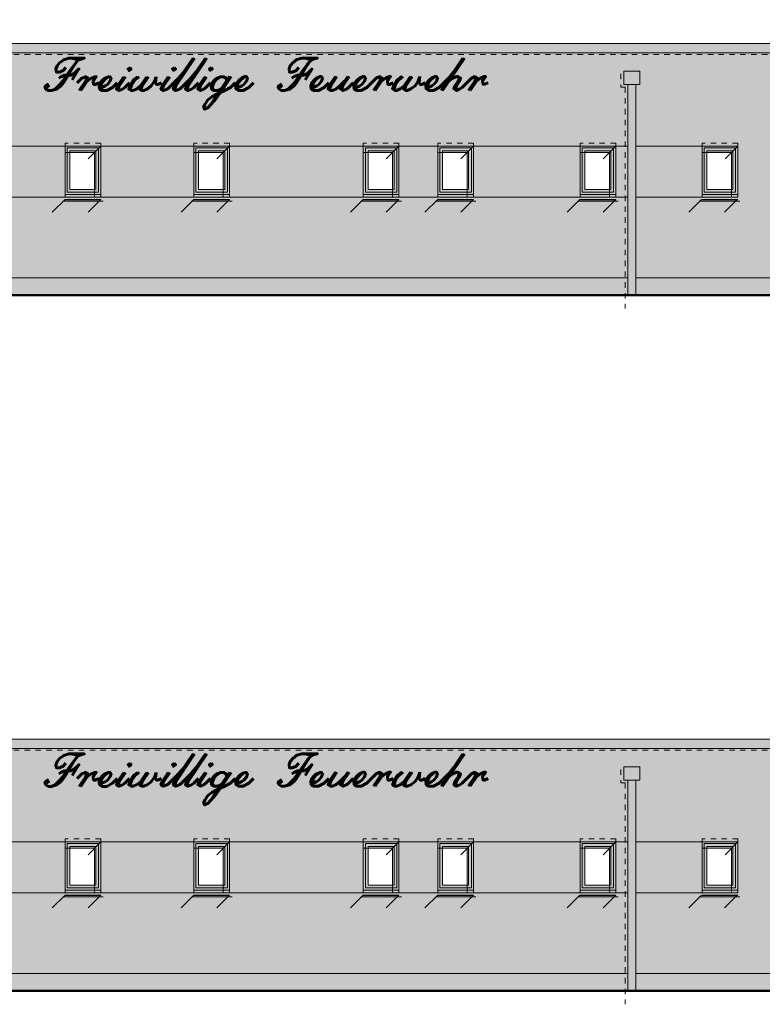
# Model space of a CAD drawing. Header units: metres. Extents: x 1169 to 1496, y -112 to 50.
# Tile 169 of 256: x 1302 to 1316, y -74 to -56. Entities that reach past the tile are written whole.
import ezdxf

# ---------------------------------------------------------------- set-up
doc = ezdxf.new("R2010")
doc.units = ezdxf.units.M
doc.header["$XCLIPFRAME"] = 2
for name, pattern in [('AUSGEZOGEN', [0]), ('PUNKT2_S9', [0.0015, 0, -0.0015]), ('VERDECKT2_S2', [0.15, 0.1, -0.05])]:
    doc.linetypes.add(name, pattern=pattern)
for name, color, linetype, lineweight in [('XR$2$Ansicht', 1, 'AUSGEZOGEN', 50), ('XR$2$Design', 4, 'AUSGEZOGEN', 13), ('XR$2$Filling', 4, 'AUSGEZOGEN', 13), ('XR$2$Türen', 3, 'AUSGEZOGEN', 18), ('XR$2$Wegeflächen', 4, 'AUSGEZOGEN', 13), ('XR$3$Ansicht', 1, 'AUSGEZOGEN', 50), ('XR$3$Muster', 4, 'AUSGEZOGEN', 13), ('XR$3$Möblierung', 4, 'AUSGEZOGEN', 13), ('XR$4$Ansicht', 1, 'AUSGEZOGEN', 50), ('XR$4$Muster', 4, 'AUSGEZOGEN', 13), ('XR$4$Möblierung', 4, 'AUSGEZOGEN', 13), ('XR$5$Möblierung', 4, 'AUSGEZOGEN', 13), ('XR$5$STANDARD_1', 7, 'AUSGEZOGEN', 25)]:
    doc.layers.add(name, color=color, linetype=linetype, lineweight=lineweight)
doc.styles.add('SCRIPTC', font='scriptc_.ttf')
picture_1 = doc.add_image_def('image1.tif', size_in_pixel=(512, 512))

msp = doc.modelspace()

# ---------------------------------------------------------------- hatches: boundary and pattern name
at = {"layer": 'XR$3$Muster', "linetype": 'AUSGEZOGEN', "lineweight": 13, "transparency": 33554687}
for points in [[(1313.3422, -57.0553), (1313.6422, -57.0553), (1313.6422, -56.8053), (1313.3422, -56.8053)], [(1313.3422, -69.8973), (1313.6422, -69.8973), (1313.6422, -69.6473), (1313.3422, -69.6473)]]:
    msp.add_hatch(color=252, dxfattribs=at).paths.add_polyline_path(points)
h = msp.add_hatch(color=7, dxfattribs=at)
h.set_gradient(color1=(199, 199, 199), color2=(48, 48, 48), one_color=1, name='INVCYLINDER')
h.paths.add_polyline_path([(1313.4172, -60.9446), (1313.5672, -60.9446), (1313.5672, -57.0553), (1313.4172, -57.0553)], flags=0)
h = msp.add_hatch(color=7, dxfattribs=at)
h.set_gradient(color1=(199, 199, 199), color2=(48, 48, 48), one_color=1, name='INVCYLINDER')
h.paths.add_polyline_path([(1313.4172, -73.7866), (1313.5672, -73.7866), (1313.5672, -69.8973), (1313.4172, -69.8973)], flags=0)
at = {"layer": 'XR$3$Möblierung', "linetype": 'AUSGEZOGEN', "lineweight": 13, "true_color": 0x9f9d98, "transparency": 33554687}
for points in [[(1327.0722, -56.4719), (1327.0722, -56.2946), (1299.8252, -56.2946), (1296.6666, -56.2959), (1296.6666, -56.4719)], [(1327.0722, -69.3139), (1327.0722, -69.1366), (1299.8252, -69.1366), (1296.6666, -69.1379), (1296.6666, -69.3139)]]:
    msp.add_hatch(color=253, dxfattribs=at).paths.add_polyline_path(points)
at = {"layer": 'XR$4$Muster', "linetype": 'AUSGEZOGEN', "lineweight": 13, "transparency": 33554687}
for points in [[(1313.2905, -56.857), (1313.3422, -56.8053), (1313.3422, -57.0553), (1313.4172, -57.0553), (1313.4172, -60.9446), (1313.3655, -60.9446), (1313.3655, -57.107), (1313.2905, -57.107)], [(1313.2905, -69.699), (1313.3422, -69.6473), (1313.3422, -69.8973), (1313.4172, -69.8973), (1313.4172, -73.7866), (1313.3655, -73.7866), (1313.3655, -69.949), (1313.2905, -69.949)]]:
    msp.add_hatch(color=250, dxfattribs=at).paths.add_polyline_path(points, flags=16)
for points in [[(1300.5136, -60.6246), (1300.5136, -60.6646), (1313.3655, -60.6646), (1313.3655, -60.6246)], [(1313.5672, -60.6246), (1313.5672, -60.6646), (1318.4122, -60.6646), (1318.4122, -60.6246)], [(1300.5136, -73.4666), (1300.5136, -73.5066), (1313.3655, -73.5066), (1313.3655, -73.4666)], [(1313.5672, -73.4666), (1313.5672, -73.5066), (1318.4122, -73.5066), (1318.4122, -73.4666)]]:
    msp.add_hatch(color=250, dxfattribs=at).paths.add_polyline_path(points)
at = {"layer": 'XR$4$Möblierung', "linetype": 'AUSGEZOGEN', "lineweight": 13, "transparency": 33554687}
for color, points in [(59, [(1327.0422, -56.4719), (1296.6922, -56.4719), (1296.6922, -56.5019), (1327.0422, -56.5019)]), (250, [(1303.0372, -58.312), (1303.5798, -58.312), (1303.5798, -59.1346), (1303.6972, -59.1346), (1303.6972, -58.1946), (1303.0372, -58.1946)]), (250, [(1305.4122, -58.312), (1305.9548, -58.312), (1305.9548, -59.1346), (1306.0722, -59.1346), (1306.0722, -58.1946), (1305.4122, -58.1946)]), (250, [(1308.5372, -58.312), (1309.0798, -58.312), (1309.0798, -59.1346), (1309.1972, -59.1346), (1309.1972, -58.1946), (1308.5372, -58.1946)]), (250, [(1309.9122, -58.312), (1310.4548, -58.312), (1310.4548, -59.1346), (1310.5722, -59.1346), (1310.5722, -58.1946), (1309.9122, -58.1946)]), (250, [(1312.5372, -58.312), (1313.0798, -58.312), (1313.0798, -59.1346), (1313.1972, -59.1346), (1313.1972, -58.1946), (1312.5372, -58.1946)]), (250, [(1314.7872, -58.312), (1315.3298, -58.312), (1315.3298, -59.1346), (1315.4472, -59.1346), (1315.4472, -58.1946), (1314.7872, -58.1946)]), (250, [(1303.0068, -59.205), (1303.6668, -59.205), (1303.6972, -59.1746), (1303.0372, -59.1746)]), (250, [(1305.3818, -59.205), (1306.0418, -59.205), (1306.0722, -59.1746), (1305.4122, -59.1746)]), (250, [(1308.5068, -59.205), (1309.1668, -59.205), (1309.1972, -59.1746), (1308.5372, -59.1746)]), (250, [(1309.8818, -59.205), (1310.5418, -59.205), (1310.5722, -59.1746), (1309.9122, -59.1746)]), (250, [(1312.5062, -59.205), (1313.1662, -59.205), (1313.1966, -59.1746), (1312.5366, -59.1746)]), (250, [(1314.7462, -59.205), (1315.4062, -59.205), (1315.4366, -59.1746), (1314.7766, -59.1746)]), (59, [(1327.0422, -69.3139), (1296.6922, -69.3139), (1296.6922, -69.3439), (1327.0422, -69.3439)]), (250, [(1303.0372, -71.154), (1303.5798, -71.154), (1303.5798, -71.9766), (1303.6972, -71.9766), (1303.6972, -71.0366), (1303.0372, -71.0366)]), (250, [(1305.4122, -71.154), (1305.9548, -71.154), (1305.9548, -71.9766), (1306.0722, -71.9766), (1306.0722, -71.0366), (1305.4122, -71.0366)]), (250, [(1308.5372, -71.154), (1309.0798, -71.154), (1309.0798, -71.9766), (1309.1972, -71.9766), (1309.1972, -71.0366), (1308.5372, -71.0366)]), (250, [(1309.9122, -71.154), (1310.4548, -71.154), (1310.4548, -71.9766), (1310.5722, -71.9766), (1310.5722, -71.0366), (1309.9122, -71.0366)]), (250, [(1312.5372, -71.154), (1313.0798, -71.154), (1313.0798, -71.9766), (1313.1972, -71.9766), (1313.1972, -71.0366), (1312.5372, -71.0366)]), (250, [(1314.7872, -71.154), (1315.3298, -71.154), (1315.3298, -71.9766), (1315.4472, -71.9766), (1315.4472, -71.0366), (1314.7872, -71.0366)]), (250, [(1303.0068, -72.047), (1303.6668, -72.047), (1303.6972, -72.0166), (1303.0372, -72.0166)]), (250, [(1305.3818, -72.047), (1306.0418, -72.047), (1306.0722, -72.0166), (1305.4122, -72.0166)]), (250, [(1308.5068, -72.047), (1309.1668, -72.047), (1309.1972, -72.0166), (1308.5372, -72.0166)]), (250, [(1309.8818, -72.047), (1310.5418, -72.047), (1310.5722, -72.0166), (1309.9122, -72.0166)]), (250, [(1312.5062, -72.047), (1313.1662, -72.047), (1313.1966, -72.0166), (1312.5366, -72.0166)]), (250, [(1314.7462, -72.047), (1315.4062, -72.047), (1315.4366, -72.0166), (1314.7766, -72.0166)])]:
    msp.add_hatch(color=color, dxfattribs=at).paths.add_polyline_path(points)
at = {"layer": 'XR$5$Möblierung', "linetype": 'AUSGEZOGEN', "lineweight": 13, "true_color": 0xe1d7c9, "transparency": 33554687}
h = msp.add_hatch(color=254, dxfattribs=at)
h.paths.add_polyline_path([(1326.0641, -56.857), (1326.1158, -56.8053), (1326.4158, -56.8053), (1326.4158, -57.0553), (1326.3408, -57.0553), (1326.3408, -57.6246), (1327.0422, -57.6246), (1327.0422, -56.5019), (1296.7522, -56.5019), (1296.7522, -60.6246), (1300.3119, -60.6246), (1300.3119, -59.1346), (1297.9122, -59.1346), (1297.9122, -58.1946), (1300.3119, -58.1946), (1300.3119, -57.107), (1300.2369, -57.107), (1300.2369, -56.857), (1300.2886, -56.8053), (1300.5886, -56.8053), (1300.5886, -57.0553), (1300.5136, -57.0553), (1300.5136, -58.1946), (1313.3655, -58.1946), (1313.3655, -57.107), (1313.2905, -57.107), (1313.2905, -56.857), (1313.3422, -56.8053), (1313.6422, -56.8053), (1313.6422, -57.0553), (1313.5672, -57.0553), (1313.5672, -58.1946), (1315.4472, -58.1946), (1315.4472, -59.1346), (1313.5672, -59.1346), (1313.5672, -60.6246), (1316.8122, -60.6246), (1316.8122, -57.6246), (1326.1391, -57.6246), (1326.1391, -57.107), (1326.0641, -57.107)])
h.paths.add_polyline_path([(1300.5136, -59.1346), (1300.5136, -60.6246), (1313.3655, -60.6246), (1313.3655, -59.1346)])
h.paths.add_polyline_path([(1326.8122, -60.9446), (1326.8122, -57.7313), (1326.4122, -57.7313), (1326.4122, -60.9446)])
h.paths.add_polyline_path([(1315.4062, -59.205), (1314.7462, -59.205), (1314.7766, -59.1746), (1315.4366, -59.1746)], flags=16)
h.paths.add_polyline_path([(1297.9122, -59.1746), (1298.5722, -59.1746), (1298.5418, -59.205), (1297.8818, -59.205)], flags=16)
h.paths.add_polyline_path([(1300.6622, -59.1746), (1301.3222, -59.1746), (1301.2918, -59.205), (1300.6318, -59.205)], flags=16)
h.paths.add_polyline_path([(1313.1662, -59.205), (1312.5062, -59.205), (1312.5366, -59.1746), (1313.1966, -59.1746)], flags=16)
h.paths.add_polyline_path([(1310.5418, -59.205), (1309.8818, -59.205), (1309.9122, -59.1746), (1310.5722, -59.1746)], flags=16)
h.paths.add_polyline_path([(1309.1668, -59.205), (1308.5068, -59.205), (1308.5372, -59.1746), (1309.1972, -59.1746)], flags=16)
h.paths.add_polyline_path([(1306.0418, -59.205), (1305.3818, -59.205), (1305.4122, -59.1746), (1306.0722, -59.1746)], flags=16)
h.paths.add_polyline_path([(1303.6668, -59.205), (1303.0068, -59.205), (1303.0372, -59.1746), (1303.6972, -59.1746)], flags=16)
at = {"layer": 'XR$5$Möblierung', "linetype": 'AUSGEZOGEN', "lineweight": 13, "true_color": 0x861922, "transparency": 33554687}
for points in [[(1303.0372, -59.1346), (1303.0372, -58.1946), (1301.3222, -58.1946), (1301.3222, -59.1346)], [(1305.4122, -58.1946), (1303.6972, -58.1946), (1303.6972, -59.1346), (1305.4122, -59.1346)], [(1308.5372, -59.1346), (1308.5372, -58.1946), (1306.0722, -58.1946), (1306.0722, -59.1346)], [(1309.1972, -59.1346), (1309.9122, -59.1346), (1309.9122, -58.1946), (1309.1972, -58.1946)], [(1312.5372, -59.1346), (1312.5372, -58.1946), (1310.5722, -58.1946), (1310.5722, -59.1346)], [(1313.3655, -58.1946), (1313.1972, -58.1946), (1313.1972, -59.1346), (1313.3655, -59.1346)], [(1314.7872, -59.1346), (1314.7872, -58.1946), (1313.5672, -58.1946), (1313.5672, -59.1346)], [(1303.0372, -71.9766), (1303.0372, -71.0366), (1301.3222, -71.0366), (1301.3222, -71.9766)], [(1305.4122, -71.0366), (1303.6972, -71.0366), (1303.6972, -71.9766), (1305.4122, -71.9766)], [(1308.5372, -71.9766), (1308.5372, -71.0366), (1306.0722, -71.0366), (1306.0722, -71.9766)], [(1309.1972, -71.9766), (1309.9122, -71.9766), (1309.9122, -71.0366), (1309.1972, -71.0366)], [(1312.5372, -71.9766), (1312.5372, -71.0366), (1310.5722, -71.0366), (1310.5722, -71.9766)], [(1313.3655, -71.0366), (1313.1972, -71.0366), (1313.1972, -71.9766), (1313.3655, -71.9766)], [(1314.7872, -71.9766), (1314.7872, -71.0366), (1313.5672, -71.0366), (1313.5672, -71.9766)]]:
    msp.add_hatch(color=246, dxfattribs=at).paths.add_polyline_path(points)
at = {"layer": 'XR$5$Möblierung', "linetype": 'AUSGEZOGEN', "lineweight": 13, "true_color": 0x575044, "transparency": 33554687}
for points in [[(1303.5798, -58.9896), (1303.1272, -58.9896), (1303.1272, -58.312), (1303.0372, -58.312), (1303.0372, -59.1346), (1303.5798, -59.1346)], [(1305.9548, -58.9896), (1305.5022, -58.9896), (1305.5022, -58.312), (1305.4122, -58.312), (1305.4122, -59.1346), (1305.9548, -59.1346)], [(1309.0798, -58.9896), (1308.6272, -58.9896), (1308.6272, -58.312), (1308.5372, -58.312), (1308.5372, -59.1346), (1309.0798, -59.1346)], [(1310.4548, -58.9896), (1310.0022, -58.9896), (1310.0022, -58.312), (1309.9122, -58.312), (1309.9122, -59.1346), (1310.4548, -59.1346)], [(1313.0798, -58.9896), (1312.6272, -58.9896), (1312.6272, -58.312), (1312.5372, -58.312), (1312.5372, -59.1346), (1313.0798, -59.1346)], [(1315.3298, -58.9896), (1314.8772, -58.9896), (1314.8772, -58.312), (1314.7872, -58.312), (1314.7872, -59.1346), (1315.3298, -59.1346)], [(1303.5798, -71.8316), (1303.1272, -71.8316), (1303.1272, -71.154), (1303.0372, -71.154), (1303.0372, -71.9766), (1303.5798, -71.9766)], [(1305.9548, -71.8316), (1305.5022, -71.8316), (1305.5022, -71.154), (1305.4122, -71.154), (1305.4122, -71.9766), (1305.9548, -71.9766)], [(1309.0798, -71.8316), (1308.6272, -71.8316), (1308.6272, -71.154), (1308.5372, -71.154), (1308.5372, -71.9766), (1309.0798, -71.9766)], [(1310.4548, -71.8316), (1310.0022, -71.8316), (1310.0022, -71.154), (1309.9122, -71.154), (1309.9122, -71.9766), (1310.4548, -71.9766)], [(1313.0798, -71.8316), (1312.6272, -71.8316), (1312.6272, -71.154), (1312.5372, -71.154), (1312.5372, -71.9766), (1313.0798, -71.9766)], [(1315.3298, -71.8316), (1314.8772, -71.8316), (1314.8772, -71.154), (1314.7872, -71.154), (1314.7872, -71.9766), (1315.3298, -71.9766)]]:
    msp.add_hatch(color=251, dxfattribs=at).paths.add_polyline_path(points)
at = {"layer": 'XR$5$Möblierung', "linetype": 'AUSGEZOGEN', "lineweight": 13, "true_color": 0x766a5e, "transparency": 33554687}
for points in [[(1313.3655, -60.6646), (1300.5136, -60.6646), (1300.5136, -60.9446), (1313.3655, -60.9446)], [(1313.5672, -60.9446), (1316.7722, -60.9446), (1316.7722, -60.6646), (1313.5672, -60.6646)], [(1313.3655, -73.5066), (1300.5136, -73.5066), (1300.5136, -73.7866), (1313.3655, -73.7866)], [(1313.5672, -73.7866), (1316.7722, -73.7866), (1316.7722, -73.5066), (1313.5672, -73.5066)]]:
    msp.add_hatch(color=251, dxfattribs=at).paths.add_polyline_path(points)
at = {"layer": 'XR$5$Möblierung', "linetype": 'AUSGEZOGEN', "lineweight": 13, "true_color": 0xe1d7c9, "transparency": 33554687}
h = msp.add_hatch(color=254, dxfattribs=at)
h.paths.add_polyline_path([(1326.0641, -69.699), (1326.1158, -69.6473), (1326.4158, -69.6473), (1326.4158, -69.8973), (1326.3408, -69.8973), (1326.3408, -70.4666), (1327.0422, -70.4666), (1327.0422, -69.3439), (1296.7522, -69.3439), (1296.7522, -73.4666), (1300.3119, -73.4666), (1300.3119, -71.9766), (1297.9122, -71.9766), (1297.9122, -71.0366), (1300.3119, -71.0366), (1300.3119, -69.949), (1300.2369, -69.949), (1300.2369, -69.699), (1300.2886, -69.6473), (1300.5886, -69.6473), (1300.5886, -69.8973), (1300.5136, -69.8973), (1300.5136, -71.0366), (1313.3655, -71.0366), (1313.3655, -69.949), (1313.2905, -69.949), (1313.2905, -69.699), (1313.3422, -69.6473), (1313.6422, -69.6473), (1313.6422, -69.8973), (1313.5672, -69.8973), (1313.5672, -71.0366), (1315.4472, -71.0366), (1315.4472, -71.9766), (1313.5672, -71.9766), (1313.5672, -73.4666), (1316.8122, -73.4666), (1316.8122, -70.4666), (1326.1391, -70.4666), (1326.1391, -69.949), (1326.0641, -69.949)])
h.paths.add_polyline_path([(1300.5136, -71.9766), (1300.5136, -73.4666), (1313.3655, -73.4666), (1313.3655, -71.9766)])
h.paths.add_polyline_path([(1326.8122, -73.7866), (1326.8122, -70.5733), (1326.4122, -70.5733), (1326.4122, -73.7866)])
h.paths.add_polyline_path([(1315.4062, -72.047), (1314.7462, -72.047), (1314.7766, -72.0166), (1315.4366, -72.0166)], flags=16)
h.paths.add_polyline_path([(1297.9122, -72.0166), (1298.5722, -72.0166), (1298.5418, -72.047), (1297.8818, -72.047)], flags=16)
h.paths.add_polyline_path([(1300.6622, -72.0166), (1301.3222, -72.0166), (1301.2918, -72.047), (1300.6318, -72.047)], flags=16)
h.paths.add_polyline_path([(1313.1662, -72.047), (1312.5062, -72.047), (1312.5366, -72.0166), (1313.1966, -72.0166)], flags=16)
h.paths.add_polyline_path([(1310.5418, -72.047), (1309.8818, -72.047), (1309.9122, -72.0166), (1310.5722, -72.0166)], flags=16)
h.paths.add_polyline_path([(1309.1668, -72.047), (1308.5068, -72.047), (1308.5372, -72.0166), (1309.1972, -72.0166)], flags=16)
h.paths.add_polyline_path([(1306.0418, -72.047), (1305.3818, -72.047), (1305.4122, -72.0166), (1306.0722, -72.0166)], flags=16)
h.paths.add_polyline_path([(1303.6668, -72.047), (1303.0068, -72.047), (1303.0372, -72.0166), (1303.6972, -72.0166)], flags=16)

# ---------------------------------------------------------------- linework, layer by layer
at = {"layer": 'XR$2$Ansicht', "color": 4, "linetype": 'AUSGEZOGEN', "lineweight": 13, "transparency": 33554687}
for p, q in [((1296.6666, -56.2946), (1327.0722, -56.2946)), ((1327.0722, -56.4719), (1296.6666, -56.4719)), ((1313.4172, -60.9446), (1313.4172, -57.0553)), ((1313.5672, -60.9446), (1313.5672, -57.0553)), ((1303.0372, -59.1346), (1303.0372, -58.1946)), ((1303.0772, -59.0396), (1303.0772, -58.2246)), ((1303.0772, -58.2246), (1303.6572, -58.2246)), ((1303.1272, -58.9896), (1303.1272, -58.2796)), ((1303.1272, -58.2796), (1303.6072, -58.2796)), ((1303.6072, -58.2796), (1303.6072, -58.9896)), ((1303.6572, -58.2246), (1303.6572, -59.0396)), ((1303.6972, -58.1946), (1303.6972, -59.1346)), ((1305.4122, -59.1346), (1305.4122, -58.1946)), ((1305.4522, -59.0396), (1305.4522, -58.2246)), ((1305.4522, -58.2246), (1306.0322, -58.2246)), ((1305.5022, -58.9896), (1305.5022, -58.2796)), ((1305.5022, -58.2796), (1305.9822, -58.2796)), ((1305.9822, -58.2796), (1305.9822, -58.9896)), ((1306.0322, -58.2246), (1306.0322, -59.0396)), ((1306.0722, -58.1946), (1306.0722, -59.1346)), ((1308.5372, -59.1346), (1308.5372, -58.1946)), ((1308.5772, -59.0396), (1308.5772, -58.2246)), ((1308.5772, -58.2246), (1309.1572, -58.2246)), ((1308.6272, -58.9896), (1308.6272, -58.2796)), ((1308.6272, -58.2796), (1309.1072, -58.2796)), ((1309.1072, -58.2796), (1309.1072, -58.9896)), ((1309.1572, -58.2246), (1309.1572, -59.0396)), ((1309.1972, -58.1946), (1309.1972, -59.1346)), ((1309.9122, -59.1346), (1309.9122, -58.1946)), ((1309.9522, -59.0396), (1309.9522, -58.2246)), ((1309.9522, -58.2246), (1310.5322, -58.2246)), ((1310.0022, -58.9896), (1310.0022, -58.2796)), ((1310.0022, -58.2796), (1310.4822, -58.2796)), ((1310.4822, -58.2796), (1310.4822, -58.9896)), ((1310.5322, -58.2246), (1310.5322, -59.0396)), ((1310.5722, -58.1946), (1310.5722, -59.1346)), ((1312.5372, -59.1346), (1312.5372, -58.1946)), ((1312.5772, -59.0396), (1312.5772, -58.2246)), ((1312.5772, -58.2246), (1313.1572, -58.2246)), ((1312.6272, -58.9896), (1312.6272, -58.2796)), ((1312.6272, -58.2796), (1313.1072, -58.2796)), ((1313.1072, -58.2796), (1313.1072, -58.9896)), ((1313.1572, -58.2246), (1313.1572, -59.0396)), ((1313.1972, -58.1946), (1313.1972, -59.1346)), ((1314.7872, -59.1346), (1314.7872, -58.1946)), ((1314.8272, -59.0396), (1314.8272, -58.2246)), ((1314.8272, -58.2246), (1315.4072, -58.2246)), ((1314.8772, -58.9896), (1314.8772, -58.2796)), ((1314.8772, -58.2796), (1315.3572, -58.2796)), ((1315.3572, -58.2796), (1315.3572, -58.9896)), ((1315.4072, -58.2246), (1315.4072, -59.0396)), ((1315.4472, -58.1946), (1315.4472, -59.1346)), ((1303.0772, -59.0396), (1303.6572, -59.0396)), ((1303.1272, -58.9896), (1303.6072, -58.9896)), ((1305.4522, -59.0396), (1306.0322, -59.0396)), ((1305.5022, -58.9896), (1305.9822, -58.9896)), ((1308.5772, -59.0396), (1309.1572, -59.0396)), ((1308.6272, -58.9896), (1309.1072, -58.9896)), ((1309.9522, -59.0396), (1310.5322, -59.0396)), ((1310.0022, -58.9896), (1310.4822, -58.9896)), ((1312.5772, -59.0396), (1313.1572, -59.0396)), ((1312.6272, -58.9896), (1313.1072, -58.9896)), ((1314.8272, -59.0396), (1315.4072, -59.0396)), ((1314.8772, -58.9896), (1315.3572, -58.9896)), ((1303.0372, -59.1346), (1303.6972, -59.1346)), ((1305.4122, -59.1346), (1306.0722, -59.1346)), ((1308.5372, -59.1346), (1309.1972, -59.1346)), ((1309.9122, -59.1346), (1310.5722, -59.1346)), ((1312.5372, -59.1346), (1313.1972, -59.1346)), ((1314.7872, -59.1346), (1315.4472, -59.1346)), ((1300.5136, -60.6246), (1313.4172, -60.6246)), ((1313.5672, -60.6246), (1318.4122, -60.6246)), ((1296.6666, -69.1366), (1327.0722, -69.1366)), ((1327.0722, -69.3139), (1296.6666, -69.3139)), ((1313.4172, -73.7866), (1313.4172, -69.8973)), ((1313.5672, -73.7866), (1313.5672, -69.8973)), ((1303.0372, -71.9766), (1303.0372, -71.0366)), ((1303.6972, -71.0366), (1303.6972, -71.9766)), ((1305.4122, -71.9766), (1305.4122, -71.0366)), ((1306.0722, -71.0366), (1306.0722, -71.9766)), ((1308.5372, -71.9766), (1308.5372, -71.0366)), ((1309.1972, -71.0366), (1309.1972, -71.9766)), ((1309.9122, -71.9766), (1309.9122, -71.0366)), ((1310.5722, -71.0366), (1310.5722, -71.9766)), ((1312.5372, -71.9766), (1312.5372, -71.0366)), ((1313.1972, -71.0366), (1313.1972, -71.9766)), ((1314.7872, -71.9766), (1314.7872, -71.0366)), ((1315.4472, -71.0366), (1315.4472, -71.9766)), ((1303.0772, -71.8816), (1303.0772, -71.0666)), ((1303.0772, -71.0666), (1303.6572, -71.0666)), ((1303.1272, -71.8316), (1303.1272, -71.1216)), ((1303.1272, -71.1216), (1303.6072, -71.1216)), ((1303.6072, -71.1216), (1303.6072, -71.8316)), ((1303.6572, -71.0666), (1303.6572, -71.8816)), ((1305.4522, -71.8816), (1305.4522, -71.0666)), ((1305.4522, -71.0666), (1306.0322, -71.0666)), ((1305.5022, -71.8316), (1305.5022, -71.1216)), ((1305.5022, -71.1216), (1305.9822, -71.1216)), ((1305.9822, -71.1216), (1305.9822, -71.8316)), ((1306.0322, -71.0666), (1306.0322, -71.8816)), ((1308.5772, -71.8816), (1308.5772, -71.0666)), ((1308.5772, -71.0666), (1309.1572, -71.0666)), ((1308.6272, -71.8316), (1308.6272, -71.1216)), ((1308.6272, -71.1216), (1309.1072, -71.1216)), ((1309.1072, -71.1216), (1309.1072, -71.8316)), ((1309.1572, -71.0666), (1309.1572, -71.8816)), ((1309.9522, -71.8816), (1309.9522, -71.0666)), ((1309.9522, -71.0666), (1310.5322, -71.0666)), ((1310.0022, -71.8316), (1310.0022, -71.1216)), ((1310.0022, -71.1216), (1310.4822, -71.1216)), ((1310.4822, -71.1216), (1310.4822, -71.8316)), ((1310.5322, -71.0666), (1310.5322, -71.8816)), ((1312.5772, -71.8816), (1312.5772, -71.0666)), ((1312.5772, -71.0666), (1313.1572, -71.0666)), ((1312.6272, -71.8316), (1312.6272, -71.1216)), ((1312.6272, -71.1216), (1313.1072, -71.1216)), ((1313.1072, -71.1216), (1313.1072, -71.8316)), ((1313.1572, -71.0666), (1313.1572, -71.8816)), ((1314.8272, -71.8816), (1314.8272, -71.0666)), ((1314.8272, -71.0666), (1315.4072, -71.0666)), ((1314.8772, -71.8316), (1314.8772, -71.1216)), ((1314.8772, -71.1216), (1315.3572, -71.1216)), ((1315.3572, -71.1216), (1315.3572, -71.8316)), ((1315.4072, -71.0666), (1315.4072, -71.8816)), ((1303.0772, -71.8816), (1303.6572, -71.8816)), ((1303.1272, -71.8316), (1303.6072, -71.8316)), ((1305.4522, -71.8816), (1306.0322, -71.8816)), ((1305.5022, -71.8316), (1305.9822, -71.8316)), ((1308.5772, -71.8816), (1309.1572, -71.8816)), ((1308.6272, -71.8316), (1309.1072, -71.8316)), ((1309.9522, -71.8816), (1310.5322, -71.8816)), ((1310.0022, -71.8316), (1310.4822, -71.8316)), ((1312.5772, -71.8816), (1313.1572, -71.8816)), ((1312.6272, -71.8316), (1313.1072, -71.8316)), ((1314.8272, -71.8816), (1315.4072, -71.8816)), ((1314.8772, -71.8316), (1315.3572, -71.8316)), ((1303.0372, -71.9766), (1303.6972, -71.9766)), ((1305.4122, -71.9766), (1306.0722, -71.9766)), ((1308.5372, -71.9766), (1309.1972, -71.9766)), ((1309.9122, -71.9766), (1310.5722, -71.9766)), ((1312.5372, -71.9766), (1313.1972, -71.9766)), ((1314.7872, -71.9766), (1315.4472, -71.9766)), ((1300.5136, -73.4666), (1313.4172, -73.4666)), ((1313.5672, -73.4666), (1318.4122, -73.4666))]:
    msp.add_line(p, q, dxfattribs=at)
at = {"layer": 'XR$2$Ansicht', "color": 4, "linetype": 'VERDECKT2_S2', "lineweight": 13, "transparency": 33554687}
for p, q in [((1303.6972, -58.1346), (1303.0372, -58.1346)), ((1306.0722, -58.1346), (1305.4122, -58.1346)), ((1309.1972, -58.1346), (1308.5372, -58.1346)), ((1310.5722, -58.1346), (1309.9122, -58.1346)), ((1313.1972, -58.1346), (1312.5372, -58.1346)), ((1315.4472, -58.1346), (1314.7872, -58.1346)), ((1303.6972, -70.9766), (1303.0372, -70.9766)), ((1306.0722, -70.9766), (1305.4122, -70.9766)), ((1309.1972, -70.9766), (1308.5372, -70.9766)), ((1310.5722, -70.9766), (1309.9122, -70.9766)), ((1313.1972, -70.9766), (1312.5372, -70.9766)), ((1315.4472, -70.9766), (1314.7872, -70.9766))]:
    msp.add_line(p, q, dxfattribs=at)
at = {"layer": 'XR$2$Ansicht', "color": 4, "linetype": 'AUSGEZOGEN', "lineweight": 13, "transparency": 33554687}
for points in [[(1313.3422, -57.0553), (1313.6422, -57.0553), (1313.6422, -56.8053), (1313.3422, -56.8053), (1313.3422, -57.0553)], [(1313.3422, -69.8973), (1313.6422, -69.8973), (1313.6422, -69.6473), (1313.3422, -69.6473), (1313.3422, -69.8973)]]:
    msp.add_lwpolyline(points, close=True, dxfattribs=at)
at = {"layer": 'XR$2$Design', "color": 3, "linetype": 'AUSGEZOGEN', "lineweight": 13, "transparency": 33554687}
for p, q in [((1303.0372, -59.0846), (1303.6972, -59.0846)), ((1305.4122, -59.0846), (1306.0722, -59.0846)), ((1308.5372, -59.0846), (1309.1972, -59.0846)), ((1309.9122, -59.0846), (1310.5722, -59.0846)), ((1312.5372, -59.0846), (1313.1972, -59.0846)), ((1314.7872, -59.0846), (1315.4472, -59.0846)), ((1303.0372, -71.9266), (1303.6972, -71.9266)), ((1305.4122, -71.9266), (1306.0722, -71.9266)), ((1308.5372, -71.9266), (1309.1972, -71.9266)), ((1309.9122, -71.9266), (1310.5722, -71.9266)), ((1312.5372, -71.9266), (1313.1972, -71.9266)), ((1314.7872, -71.9266), (1315.4472, -71.9266))]:
    msp.add_line(p, q, dxfattribs=at)
at = {"layer": 'XR$2$Design', "color": 3, "linetype": 'AUSGEZOGEN', "lineweight": 25, "transparency": 33554687}
for p, q in [((1303.0372, -59.1746), (1303.6972, -59.1746)), ((1305.4122, -59.1746), (1306.0722, -59.1746)), ((1308.5372, -59.1746), (1309.1972, -59.1746)), ((1309.9122, -59.1746), (1310.5722, -59.1746)), ((1312.5372, -59.1746), (1313.1972, -59.1746)), ((1314.7872, -59.1746), (1315.4472, -59.1746)), ((1303.0372, -72.0166), (1303.6972, -72.0166)), ((1305.4122, -72.0166), (1306.0722, -72.0166)), ((1308.5372, -72.0166), (1309.1972, -72.0166)), ((1309.9122, -72.0166), (1310.5722, -72.0166)), ((1312.5372, -72.0166), (1313.1972, -72.0166)), ((1314.7872, -72.0166), (1315.4472, -72.0166))]:
    msp.add_line(p, q, dxfattribs=at)
at = {"layer": 'XR$2$Filling', "color": 52, "linetype": 'AUSGEZOGEN', "lineweight": 13, "transparency": 33554687}
for p, q in [((1313.4172, -58.1946), (1300.5136, -58.1946)), ((1315.4322, -58.1946), (1313.5672, -58.1946)), ((1313.4172, -59.1346), (1300.5136, -59.1346)), ((1315.4376, -59.1346), (1313.5726, -59.1346)), ((1313.4172, -71.0366), (1300.5136, -71.0366)), ((1315.4322, -71.0366), (1313.5672, -71.0366)), ((1313.4172, -71.9766), (1300.5136, -71.9766)), ((1315.4376, -71.9766), (1313.5726, -71.9766))]:
    msp.add_line(p, q, dxfattribs=at)
at = {"layer": 'XR$2$Türen', "color": 3, "linetype": 'AUSGEZOGEN', "lineweight": 13, "transparency": 33554687}
for p, q in [((1303.0372, -58.1946), (1303.0372, -58.1346)), ((1303.6972, -58.1946), (1303.6972, -58.1346)), ((1305.4122, -58.1946), (1305.4122, -58.1346)), ((1306.0722, -58.1946), (1306.0722, -58.1346)), ((1308.5372, -58.1946), (1308.5372, -58.1346)), ((1309.1972, -58.1946), (1309.1972, -58.1346)), ((1309.9122, -58.1946), (1309.9122, -58.1346)), ((1310.5722, -58.1946), (1310.5722, -58.1346)), ((1312.5372, -58.1946), (1312.5372, -58.1346)), ((1313.1972, -58.1946), (1313.1972, -58.1346)), ((1314.7872, -58.1946), (1314.7872, -58.1346)), ((1315.4472, -58.1946), (1315.4472, -58.1346)), ((1303.6972, -58.1946), (1303.0372, -58.1946)), ((1306.0722, -58.1946), (1305.4122, -58.1946)), ((1309.1972, -58.1946), (1308.5372, -58.1946)), ((1310.5722, -58.1946), (1309.9122, -58.1946)), ((1313.1972, -58.1946), (1312.5372, -58.1946)), ((1315.4472, -58.1946), (1314.7872, -58.1946)), ((1303.0372, -71.0366), (1303.0372, -70.9766)), ((1303.6972, -71.0366), (1303.0372, -71.0366)), ((1303.6972, -71.0366), (1303.6972, -70.9766)), ((1305.4122, -71.0366), (1305.4122, -70.9766)), ((1306.0722, -71.0366), (1305.4122, -71.0366)), ((1306.0722, -71.0366), (1306.0722, -70.9766)), ((1308.5372, -71.0366), (1308.5372, -70.9766)), ((1309.1972, -71.0366), (1308.5372, -71.0366)), ((1309.1972, -71.0366), (1309.1972, -70.9766)), ((1309.9122, -71.0366), (1309.9122, -70.9766)), ((1310.5722, -71.0366), (1309.9122, -71.0366)), ((1310.5722, -71.0366), (1310.5722, -70.9766)), ((1312.5372, -71.0366), (1312.5372, -70.9766)), ((1313.1972, -71.0366), (1312.5372, -71.0366)), ((1313.1972, -71.0366), (1313.1972, -70.9766)), ((1314.7872, -71.0366), (1314.7872, -70.9766)), ((1315.4472, -71.0366), (1314.7872, -71.0366)), ((1315.4472, -71.0366), (1315.4472, -70.9766))]:
    msp.add_line(p, q, dxfattribs=at)
at = {"layer": 'XR$2$Wegeflächen', "color": 1, "linetype": 'AUSGEZOGEN', "lineweight": 50, "transparency": 33554687}
for p, q in [((1329.597, -60.9446), (1278.7558, -60.9446)), ((1329.597, -73.7866), (1278.7558, -73.7866))]:
    msp.add_line(p, q, dxfattribs=at)
at = {"layer": 'XR$4$Ansicht', "color": 7, "linetype": 'PUNKT2_S9', "lineweight": 13, "transparency": 33554687}
for p, q in [((1296.6922, -56.5019), (1327.0422, -56.5019)), ((1313.2923, -56.8552), (1313.2923, -57.1052)), ((1313.2923, -57.1052), (1313.3673, -57.1052)), ((1313.3673, -57.1052), (1313.3673, -61.1912)), ((1296.6922, -69.3439), (1327.0422, -69.3439)), ((1313.2923, -69.6972), (1313.2923, -69.9472)), ((1313.2923, -69.9472), (1313.3673, -69.9472)), ((1313.3673, -69.9472), (1313.3673, -74.0332))]:
    msp.add_line(p, q, dxfattribs=at)
at = {"layer": 'XR$4$Ansicht', "color": 35, "linetype": 'AUSGEZOGEN', "lineweight": 13, "transparency": 33554687}
for p, q in [((1303.5798, -58.312), (1303.0372, -58.312)), ((1303.6972, -58.1946), (1303.4624, -58.4294)), ((1303.5798, -58.302), (1303.5798, -59.1346)), ((1305.9548, -58.312), (1305.4122, -58.312)), ((1306.0722, -58.1946), (1305.8374, -58.4294)), ((1305.9548, -58.302), (1305.9548, -59.1346)), ((1309.0798, -58.312), (1308.5372, -58.312)), ((1309.1972, -58.1946), (1308.9624, -58.4294)), ((1309.0798, -58.302), (1309.0798, -59.1346)), ((1310.4548, -58.312), (1309.9122, -58.312)), ((1310.5722, -58.1946), (1310.3374, -58.4294)), ((1310.4548, -58.302), (1310.4548, -59.1346)), ((1313.0798, -58.312), (1312.5372, -58.312)), ((1313.1972, -58.1946), (1312.9624, -58.4294)), ((1313.0798, -58.302), (1313.0798, -59.1346)), ((1315.3298, -58.312), (1314.7872, -58.312)), ((1315.4472, -58.1946), (1315.2124, -58.4294)), ((1315.3298, -58.302), (1315.3298, -59.1346)), ((1303.0372, -59.1746), (1302.8024, -59.4094)), ((1302.9949, -59.205), (1303.7429, -59.205)), ((1303.6972, -59.1746), (1303.4624, -59.4094)), ((1305.4122, -59.1746), (1305.1774, -59.4094)), ((1305.3699, -59.205), (1306.1179, -59.205)), ((1306.0722, -59.1746), (1305.8374, -59.4094)), ((1308.5372, -59.1746), (1308.3024, -59.4094)), ((1308.4949, -59.205), (1309.2429, -59.205)), ((1309.1972, -59.1746), (1308.9624, -59.4094)), ((1309.9122, -59.1746), (1309.6774, -59.4094)), ((1309.8699, -59.205), (1310.6179, -59.205)), ((1310.5722, -59.1746), (1310.3374, -59.4094)), ((1312.5366, -59.1746), (1312.3019, -59.4094)), ((1312.4944, -59.205), (1313.2424, -59.205)), ((1313.1966, -59.1746), (1312.9619, -59.4094)), ((1314.7766, -59.1746), (1314.5419, -59.4094)), ((1314.7344, -59.205), (1315.4824, -59.205)), ((1315.4366, -59.1746), (1315.2019, -59.4094)), ((1303.6972, -71.0366), (1303.4624, -71.2714)), ((1306.0722, -71.0366), (1305.8374, -71.2714)), ((1309.1972, -71.0366), (1308.9624, -71.2714)), ((1310.5722, -71.0366), (1310.3374, -71.2714)), ((1313.1972, -71.0366), (1312.9624, -71.2714)), ((1315.4472, -71.0366), (1315.2124, -71.2714)), ((1303.5798, -71.154), (1303.0372, -71.154)), ((1303.5798, -71.144), (1303.5798, -71.9766)), ((1305.9548, -71.154), (1305.4122, -71.154)), ((1305.9548, -71.144), (1305.9548, -71.9766)), ((1309.0798, -71.154), (1308.5372, -71.154)), ((1309.0798, -71.144), (1309.0798, -71.9766)), ((1310.4548, -71.154), (1309.9122, -71.154)), ((1310.4548, -71.144), (1310.4548, -71.9766)), ((1313.0798, -71.154), (1312.5372, -71.154)), ((1313.0798, -71.144), (1313.0798, -71.9766)), ((1315.3298, -71.154), (1314.7872, -71.154)), ((1315.3298, -71.144), (1315.3298, -71.9766)), ((1303.0372, -72.0166), (1302.8024, -72.2514)), ((1302.9949, -72.047), (1303.7429, -72.047)), ((1303.6972, -72.0166), (1303.4624, -72.2514)), ((1305.4122, -72.0166), (1305.1774, -72.2514)), ((1305.3699, -72.047), (1306.1179, -72.047)), ((1306.0722, -72.0166), (1305.8374, -72.2514)), ((1308.5372, -72.0166), (1308.3024, -72.2514)), ((1308.4949, -72.047), (1309.2429, -72.047)), ((1309.1972, -72.0166), (1308.9624, -72.2514)), ((1309.9122, -72.0166), (1309.6774, -72.2514)), ((1309.8699, -72.047), (1310.6179, -72.047)), ((1310.5722, -72.0166), (1310.3374, -72.2514)), ((1312.5366, -72.0166), (1312.3019, -72.2514)), ((1312.4944, -72.047), (1313.2424, -72.047)), ((1313.1966, -72.0166), (1312.9619, -72.2514)), ((1314.7766, -72.0166), (1314.5419, -72.2514)), ((1314.7344, -72.047), (1315.4824, -72.047)), ((1315.4366, -72.0166), (1315.2019, -72.2514))]:
    msp.add_line(p, q, dxfattribs=at)

# ---------------------------------------------------------------- texts
at = {"layer": 'XR$5$STANDARD_1', "color": 1, "linetype": 'AUSGEZOGEN', "lineweight": 13, "transparency": 33554687, "char_height": 0.6, "width": 8.488873, "attachment_point": 7, "rotation": 0.0189, "style": 'SCRIPTC'}
for insert in [(1302.6192, -57.5109), (1302.6192, -70.3529)]:
    msp.add_mtext('\\W1.10;\\Q19.0;Freiwillige Feuerwehr', dxfattribs=dict(at, insert=insert))

# ---------------------------------------------------------------- pictures from other files: only their frames are drawn
at = {"layer": 'XR$3$Ansicht', "color": 4, "linetype": 'AUSGEZOGEN', "lineweight": 13, "transparency": 33554687}
image = msp.add_image(picture_1, insert=(1303.1272, -58.9896), size_in_units=(0.48, 0.71), dxfattribs=at)
image.set_boundary_path([(511.5, 511.5), (511.5, -0.5), (-0.5, -0.5), (-0.5, 511.5), (511.5, 511.5)])
image = msp.add_image(picture_1, insert=(1305.5022, -58.9896), size_in_units=(0.48, 0.71), dxfattribs=at)
image.set_boundary_path([(511.5, 511.5), (511.5, -0.5), (-0.5, -0.5), (-0.5, 511.5), (511.5, 511.5)])
image = msp.add_image(picture_1, insert=(1308.6272, -58.9896), size_in_units=(0.48, 0.71), dxfattribs=at)
image.set_boundary_path([(511.5, 511.5), (511.5, -0.5), (-0.5, -0.5), (-0.5, 511.5), (511.5, 511.5)])
image = msp.add_image(picture_1, insert=(1310.0022, -58.9896), size_in_units=(0.48, 0.71), dxfattribs=at)
image.set_boundary_path([(511.5, 511.5), (511.5, -0.5), (-0.5, -0.5), (-0.5, 511.5), (511.5, 511.5)])
image = msp.add_image(picture_1, insert=(1312.6272, -58.9896), size_in_units=(0.48, 0.71), dxfattribs=at)
image.set_boundary_path([(511.5, 511.5), (511.5, -0.5), (-0.5, -0.5), (-0.5, 511.5), (511.5, 511.5)])
image = msp.add_image(picture_1, insert=(1314.8772, -58.9896), size_in_units=(0.48, 0.71), dxfattribs=at)
image.set_boundary_path([(511.5, 511.5), (511.5, -0.5), (-0.5, -0.5), (-0.5, 511.5), (511.5, 511.5)])
image = msp.add_image(picture_1, insert=(1303.1272, -71.8316), size_in_units=(0.48, 0.71), dxfattribs=at)
image.set_boundary_path([(511.5, 511.5), (511.5, -0.5), (-0.5, -0.5), (-0.5, 511.5), (511.5, 511.5)])
image = msp.add_image(picture_1, insert=(1305.5022, -71.8316), size_in_units=(0.48, 0.71), dxfattribs=at)
image.set_boundary_path([(511.5, 511.5), (511.5, -0.5), (-0.5, -0.5), (-0.5, 511.5), (511.5, 511.5)])
image = msp.add_image(picture_1, insert=(1308.6272, -71.8316), size_in_units=(0.48, 0.71), dxfattribs=at)
image.set_boundary_path([(511.5, 511.5), (511.5, -0.5), (-0.5, -0.5), (-0.5, 511.5), (511.5, 511.5)])
image = msp.add_image(picture_1, insert=(1310.0022, -71.8316), size_in_units=(0.48, 0.71), dxfattribs=at)
image.set_boundary_path([(511.5, 511.5), (511.5, -0.5), (-0.5, -0.5), (-0.5, 511.5), (511.5, 511.5)])
image = msp.add_image(picture_1, insert=(1312.6272, -71.8316), size_in_units=(0.48, 0.71), dxfattribs=at)
image.set_boundary_path([(511.5, 511.5), (511.5, -0.5), (-0.5, -0.5), (-0.5, 511.5), (511.5, 511.5)])
image = msp.add_image(picture_1, insert=(1314.8772, -71.8316), size_in_units=(0.48, 0.71), dxfattribs=at)
image.set_boundary_path([(511.5, 511.5), (511.5, -0.5), (-0.5, -0.5), (-0.5, 511.5), (511.5, 511.5)])

doc.saveas('drawing.dxf')
